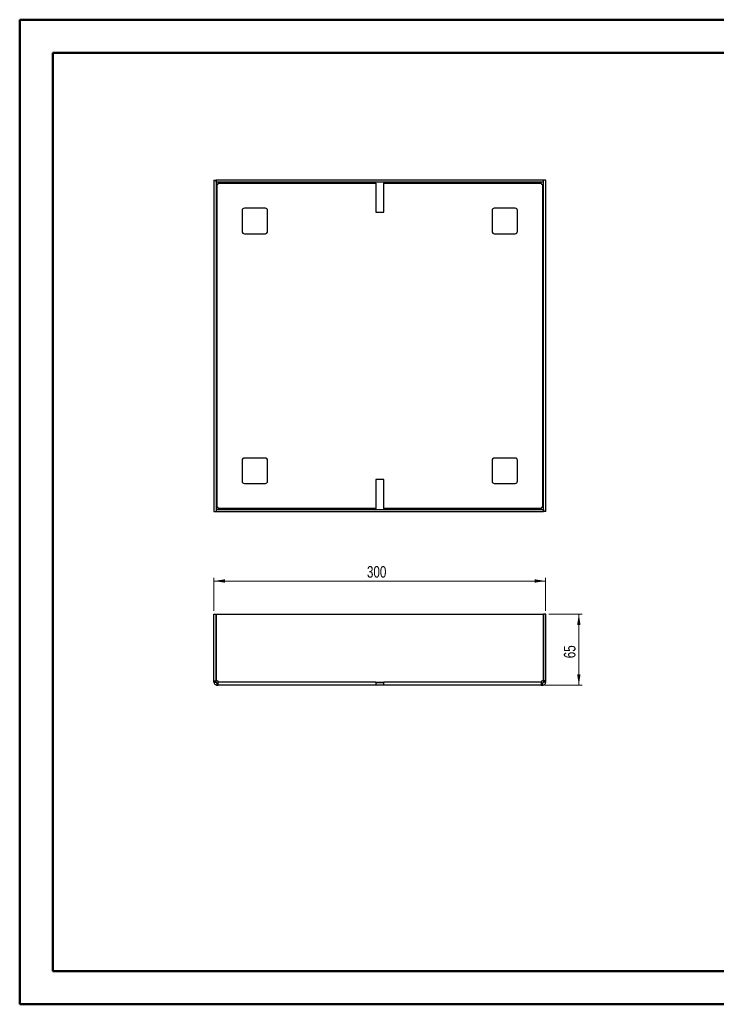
# Paper-space layout 'Sheet3' of a CAD drawing. Header units: millimetres. Extents: x 0 to 420, y 0 to 297.
# Tile 1 of 2: x 0 to 210, y 0 to 297. Entities that reach past the tile are written whole.
import ezdxf

# ---------------------------------------------------------------- set-up
doc = ezdxf.new("R2010")
doc.units = ezdxf.units.MM
doc.styles.add('SLDTEXTSTYLE1', font='TXT', dxfattribs={"width": 0.75})
doc.dimstyles.new('SLDDIMSTYLE0', dxfattribs={"dimtxt": 3.5, "dimasz": 3.302, "dimexe": 0, "dimexo": 0.0625, "dimgap": 0.875, "dimtad": 1, "dimdec": 0, "dimlfac": 3, "dimrnd": 1e-09, "dimzin": 12, "dimdsep": 46, "dimtxsty": 'SLDTEXTSTYLE1', "dimsah": 1, "dimcen": 0.09, "dimadec": 0, "dimazin": 3, "dimtfac": 1, "dimtdec": 0, "dimtofl": 0, "dimtmove": 0, "dimatfit": 3, "dimfxl": 0, "dimfrac": 2, "dimtolj": 1, "dimtzin": 12, "dimarcsym": 0})
doc.dimstyles.new('SLDDIMSTYLE1', dxfattribs={"dimtxt": 3.5, "dimasz": 3.302, "dimexe": 0, "dimexo": 0.0625, "dimgap": 0.875, "dimtad": 1, "dimlfac": 3, "dimrnd": 1e-09, "dimzin": 12, "dimdsep": 46, "dimtxsty": 'SLDTEXTSTYLE1', "dimsah": 1, "dimcen": 0.09, "dimadec": 0, "dimazin": 3, "dimtfac": 1, "dimtofl": 0, "dimtmove": 0, "dimatfit": 3, "dimfxl": 0, "dimfrac": 2, "dimtolj": 1, "dimtzin": 12, "dimarcsym": 0})

# ---------------------------------------------------------------- blocks, each defined once
blk = doc.blocks.new('_D_3')
at = {"color": 7, "linetype": 'Continuous', "lineweight": 0}
for p, q in [((159.94, 117.9), (169.94, 117.9)), ((168.94, 117.9), (168.94, 96.48)), ((158.63, 96.48), (169.94, 96.48))]:
    blk.add_line(p, q, dxfattribs=at)
at = {"color": 7, "linetype": 'Continuous', "lineweight": 18}
for points in [[(168.94, 117.9), (168.43, 114.6), (169.45, 114.6)], [(168.94, 96.48), (169.45, 99.78), (168.43, 99.78)]]:
    blk.add_solid(points, dxfattribs=at)
at = {"color": 7, "linetype": 'Continuous', "lineweight": 18, "insert": (164.43, 104.6), "char_height": 3.5, "attachment_point": 1, "rotation": 90, "style": 'SLDTEXTSTYLE1'}
blk.add_mtext('65', dxfattribs=at)
blk = doc.blocks.new('_D_4')
at = {"color": 7, "linetype": 'Continuous', "lineweight": 0}
for p, q in [((58.94, 118.9), (58.94, 128.9)), ((158.94, 127.9), (58.94, 127.9)), ((158.94, 118.9), (158.94, 128.9))]:
    blk.add_line(p, q, dxfattribs=at)
at = {"color": 7, "linetype": 'Continuous', "lineweight": 18}
for points in [[(58.94, 127.9), (62.24, 127.39), (62.24, 128.41)], [(158.94, 127.9), (155.64, 128.41), (155.64, 127.39)]]:
    blk.add_solid(points, dxfattribs=at)
at = {"color": 7, "linetype": 'Continuous', "lineweight": 18, "insert": (105.06, 132.41), "char_height": 3.5, "attachment_point": 1, "style": 'SLDTEXTSTYLE1'}
blk.add_mtext('300', dxfattribs=at)

psp = doc.layouts.new('Sheet3')

# ---------------------------------------------------------------- linework, layer by layer
at = {"color": 7, "linetype": 'Continuous', "lineweight": 50}
for p, q in [((0.3793, 0.2148), (0.3793, 297.2148)), ((0.3793, 297.2148), (420.3793, 297.2148)), ((10.3793, 10.2148), (10.3793, 287.2148)), ((10.3793, 287.2148), (410.3793, 287.2148)), ((10.3793, 10.2148), (410.3793, 10.2148)), ((0.3793, 0.2148), (420.3793, 0.2148))]:
    psp.add_line(p, q, dxfattribs=at)
at = {"color": 7, "linetype": 'Continuous', "lineweight": 25}
for p, q in [((58.9422, 248.8011), (59.6089, 248.8011)), ((58.9422, 248.8011), (58.9422, 148.8677)), ((59.6089, 248.8011), (59.6089, 148.8677)), ((59.6255, 248.1677), (59.6255, 248.8344)), ((158.2589, 248.8344), (59.6255, 248.8344)), ((158.2589, 248.1677), (59.6255, 248.1677)), ((59.8755, 150.1508), (59.8755, 247.518)), ((59.9252, 247.518), (59.8755, 247.518)), ((60.2586, 247.9011), (107.7755, 247.9011)), ((60.2586, 247.9011), (60.2586, 247.8514)), ((107.7755, 247.9011), (107.7755, 248.1677)), ((107.7755, 247.9011), (107.7755, 239.1677)), ((110.1089, 248.1677), (110.1089, 247.9011)), ((110.1089, 247.9011), (157.6258, 247.9011)), ((110.1089, 239.1677), (110.1089, 247.9011)), ((157.6258, 247.8514), (157.6258, 247.9011)), ((158.0089, 247.518), (157.9592, 247.518)), ((158.0089, 247.518), (158.0089, 150.1508)), ((158.2589, 248.1677), (158.2589, 248.8344)), ((158.2755, 148.8677), (158.2755, 248.8011)), ((158.9422, 248.8011), (158.2755, 248.8011)), ((158.9422, 148.8677), (158.9422, 248.8011)), ((67.4422, 239.6677), (67.4422, 233.3344)), ((74.4422, 240.3344), (68.1089, 240.3344)), ((75.1089, 233.3344), (75.1089, 239.6677)), ((107.7755, 239.1677), (110.1089, 239.1677)), ((142.7755, 239.6677), (142.7755, 233.3344)), ((149.7755, 240.3344), (143.4422, 240.3344)), ((150.4422, 233.3344), (150.4422, 239.6677)), ((68.1089, 232.6677), (74.4422, 232.6677)), ((143.4422, 232.6677), (149.7755, 232.6677)), ((67.4422, 164.3344), (67.4422, 158.0011)), ((74.4422, 165.0011), (68.1089, 165.0011)), ((75.1089, 158.0011), (75.1089, 164.3344)), ((142.7755, 164.3344), (142.7755, 158.0011)), ((149.7755, 165.0011), (143.4422, 165.0011)), ((150.4422, 158.0011), (150.4422, 164.3344)), ((110.1089, 158.5011), (107.7755, 158.5011)), ((107.7755, 158.5011), (107.7755, 149.7677)), ((110.1089, 149.7677), (110.1089, 158.5011)), ((68.1089, 157.3344), (74.4422, 157.3344)), ((143.4422, 157.3344), (149.7755, 157.3344)), ((58.9422, 148.8677), (59.6089, 148.8677)), ((59.6255, 149.5011), (59.6255, 148.8344)), ((59.6255, 149.5011), (158.2589, 149.5011)), ((59.6255, 148.8344), (158.2589, 148.8344)), ((59.8755, 150.1508), (59.9252, 150.1508)), ((60.2586, 149.8174), (60.2586, 149.7677)), ((107.7755, 149.7677), (60.2586, 149.7677)), ((107.7755, 149.5011), (107.7755, 149.7677)), ((157.6258, 149.7677), (110.1089, 149.7677)), ((110.1089, 149.7677), (110.1089, 149.5011)), ((157.6258, 149.7677), (157.6258, 149.8174)), ((157.9592, 150.1508), (158.0089, 150.1508)), ((158.2589, 149.5011), (158.2589, 148.8344)), ((158.9422, 148.8677), (158.2755, 148.8677)), ((58.9422, 117.8983), (59.6089, 117.8983)), ((58.9422, 97.798), (58.9422, 117.8983)), ((59.6089, 97.798), (59.6089, 117.8983)), ((59.6255, 117.8983), (158.2589, 117.8983)), ((59.6255, 117.8983), (59.6255, 97.798)), ((158.2589, 117.8983), (158.2589, 97.798)), ((158.2755, 97.798), (158.2755, 117.8983)), ((158.9422, 117.8983), (158.2755, 117.8983)), ((158.9422, 97.798), (158.9422, 117.8983)), ((58.9422, 97.798), (59.6089, 97.798)), ((58.9422, 97.4647), (58.9422, 97.798)), ((58.9422, 97.4647), (59.6089, 97.4647)), ((58.9422, 97.415), (58.9422, 97.4647)), ((58.9422, 97.415), (59.6089, 97.415)), ((59.6089, 97.4647), (59.6089, 97.798)), ((59.6089, 97.415), (59.6089, 97.4647)), ((59.9252, 97.798), (59.6255, 97.798)), ((59.8755, 96.4817), (59.8755, 97.1483)), ((59.8755, 97.1483), (59.9252, 97.1483)), ((59.8755, 96.4817), (59.9252, 96.4817)), ((59.9252, 96.4817), (59.9252, 97.1483)), ((59.9252, 97.1483), (60.2586, 97.1483)), ((59.9252, 96.4817), (60.2586, 96.4817)), ((60.2586, 97.415), (60.2586, 97.4647)), ((107.7755, 97.415), (60.2586, 97.415)), ((107.7755, 96.4817), (60.2586, 96.4817)), ((107.7755, 97.415), (107.7755, 96.4817)), ((107.7755, 97.415), (110.1089, 97.415)), ((110.1089, 97.1483), (107.7755, 97.1483)), ((110.1089, 96.4817), (107.7755, 96.4817)), ((110.1089, 96.4817), (110.1089, 97.415)), ((157.6258, 97.415), (110.1089, 97.415)), ((157.6258, 96.4817), (110.1089, 96.4817)), ((157.6258, 97.4647), (157.6258, 97.415)), ((157.6258, 97.1483), (157.9592, 97.1483)), ((157.6258, 96.4817), (157.9592, 96.4817)), ((158.2589, 97.798), (157.9592, 97.798)), ((157.9592, 96.4817), (157.9592, 97.1483)), ((157.9592, 97.1483), (158.0089, 97.1483)), ((157.9592, 96.4817), (158.0089, 96.4817)), ((158.0089, 96.4817), (158.0089, 97.1483)), ((158.9422, 97.798), (158.2755, 97.798)), ((158.2755, 97.4647), (158.2755, 97.798)), ((158.9422, 97.4647), (158.2755, 97.4647)), ((158.2755, 97.415), (158.2755, 97.4647)), ((158.9422, 97.415), (158.2755, 97.415)), ((158.9422, 97.4647), (158.9422, 97.798)), ((158.9422, 97.415), (158.9422, 97.4647))]:
    psp.add_line(p, q, dxfattribs=at)
for centre, radius, start, end in [((59.9252, 247.8514), 0.3333, 270, 0), ((157.9592, 247.8514), 0.3333, 180, 270), ((68.1089, 239.6677), 0.6667, 90, 180), ((74.4422, 239.6677), 0.6667, 0, 90), ((143.4422, 239.6677), 0.6667, 90, 180), ((149.7755, 239.6677), 0.6667, 0, 90), ((68.1089, 233.3344), 0.6667, 180, 270), ((74.4422, 233.3344), 0.6667, 270, 0), ((143.4422, 233.3344), 0.6667, 180, 270), ((149.7755, 233.3344), 0.6667, 270, 0), ((68.1089, 164.3344), 0.6667, 90, 180), ((74.4422, 164.3344), 0.6667, 0, 90), ((143.4422, 164.3344), 0.6667, 90, 180), ((149.7755, 164.3344), 0.6667, 0, 90), ((68.1089, 158.0011), 0.6667, 180, 270), ((74.4422, 158.0011), 0.6667, 270, 0), ((143.4422, 158.0011), 0.6667, 180, 270), ((149.7755, 158.0011), 0.6667, 270, 0), ((59.9252, 149.8174), 0.3333, 0, 90), ((157.9592, 149.8174), 0.3333, 90, 180), ((59.9252, 97.4647), 0.3333, 0, 90), ((157.9592, 97.4647), 0.3333, 90, 180)]:
    psp.add_arc(centre, radius, start, end, dxfattribs=at)
for points, knots in [([(59.8755, 247.518), (59.8057, 247.518), (59.7363, 247.518), (59.6376, 247.518), (59.6089, 247.518), (59.6089, 247.518)], [0, 0, 0, 0, 0.5, 0.5, 1, 1, 1, 1]), ([(60.2586, 248.1677), (60.2586, 248.1677), (60.2586, 248.139), (60.2586, 248.0403), (60.2586, 247.9709), (60.2586, 247.9011)], [0, 0, 0, 0, 0.5, 0.5, 1, 1, 1, 1]), ([(157.6258, 247.9011), (157.6258, 247.9709), (157.6258, 248.0403), (157.6258, 248.139), (157.6258, 248.1677), (157.6258, 248.1677)], [0, 0, 0, 0, 0.5, 0.5, 1, 1, 1, 1]), ([(158.2755, 247.518), (158.2755, 247.518), (158.2468, 247.518), (158.1481, 247.518), (158.0787, 247.518), (158.0089, 247.518)], [0, 0, 0, 0, 0.5, 0.5, 1, 1, 1, 1]), ([(59.6089, 150.1508), (59.6089, 150.1508), (59.6376, 150.1508), (59.7363, 150.1508), (59.8057, 150.1508), (59.8755, 150.1508)], [0, 0, 0, 0, 0.5, 0.5, 1, 1, 1, 1]), ([(60.2586, 149.7677), (60.2586, 149.6979), (60.2586, 149.6285), (60.2586, 149.5298), (60.2586, 149.5011), (60.2586, 149.5011)], [0, 0, 0, 0, 0.5, 0.5, 1, 1, 1, 1]), ([(157.6258, 149.5011), (157.6258, 149.5011), (157.6258, 149.5298), (157.6258, 149.6285), (157.6258, 149.6979), (157.6258, 149.7677)], [0, 0, 0, 0, 0.5, 0.5, 1, 1, 1, 1]), ([(158.0089, 150.1508), (158.0787, 150.1508), (158.1481, 150.1508), (158.2468, 150.1508), (158.2755, 150.1508), (158.2755, 150.1508)], [0, 0, 0, 0, 0.5, 0.5, 1, 1, 1, 1]), ([(58.9422, 97.415), (58.9422, 97.2928), (58.9665, 97.1707), (59.06, 96.945), (59.1292, 96.8414), (59.302, 96.6686), (59.4055, 96.5995), (59.6312, 96.506), (59.7534, 96.4817), (59.8755, 96.4817)], [0, 0, 0, 0, 0.25, 0.25, 0.5, 0.5, 0.75, 0.75, 1, 1, 1, 1]), ([(59.6089, 97.415), (59.6089, 97.3452), (59.6376, 97.2758), (59.7363, 97.1771), (59.8057, 97.1483), (59.8755, 97.1483)], [0, 0, 0, 0, 0.5, 0.5, 1, 1, 1, 1]), ([(60.2586, 96.4817), (60.2586, 96.4817), (60.2586, 96.506), (60.2586, 96.5995), (60.2586, 96.6686), (60.2586, 96.8414), (60.2586, 96.945), (60.2586, 97.1707), (60.2586, 97.2928), (60.2586, 97.415)], [0, 0, 0, 0, 0.25, 0.25, 0.5, 0.5, 0.75, 0.75, 1, 1, 1, 1]), ([(157.6258, 97.415), (157.6258, 97.2928), (157.6258, 97.1707), (157.6258, 96.945), (157.6258, 96.8414), (157.6258, 96.6686), (157.6258, 96.5995), (157.6258, 96.506), (157.6258, 96.4817), (157.6258, 96.4817)], [0, 0, 0, 0, 0.25, 0.25, 0.5, 0.5, 0.75, 0.75, 1, 1, 1, 1]), ([(158.0089, 97.1483), (158.0787, 97.1483), (158.1481, 97.1771), (158.2468, 97.2758), (158.2755, 97.3452), (158.2755, 97.415)], [0, 0, 0, 0, 0.5, 0.5, 1, 1, 1, 1]), ([(158.0089, 96.4817), (158.131, 96.4817), (158.2532, 96.506), (158.4789, 96.5995), (158.5824, 96.6686), (158.7552, 96.8414), (158.8244, 96.945), (158.9179, 97.1707), (158.9422, 97.2928), (158.9422, 97.415)], [0, 0, 0, 0, 0.25, 0.25, 0.5, 0.5, 0.75, 0.75, 1, 1, 1, 1])]:
    psp.add_open_spline(points, degree=3, knots=knots, dxfattribs=at)

# ---------------------------------------------------------------- dimensions: what is measured, and where the dimension line sits
at = {"color": 7, "linetype": 'Continuous', "lineweight": 18}
dim = psp.add_linear_dim(base=(58.9422, 127.8983), p1=(158.9422, 117.8983), p2=(58.9422, 117.8983), angle=0, dimstyle='SLDDIMSTYLE0', dxfattribs=at)
dim.commit()
dim.dimension.update_dxf_attribs({"geometry": '_D_4', "text_midpoint": (108.9422, 127.8983), "dimtype": 160})
dim = psp.add_linear_dim(base=(168.9422, 96.4817), p1=(158.9422, 117.8983), p2=(157.6258, 96.4817), angle=90, text='65', dimstyle='SLDDIMSTYLE1', dxfattribs=at)
dim.commit()
dim.dimension.update_dxf_attribs({"geometry": '_D_3', "text_midpoint": (168.9422, 107.19), "dimtype": 160})

doc.saveas('drawing.dxf')
